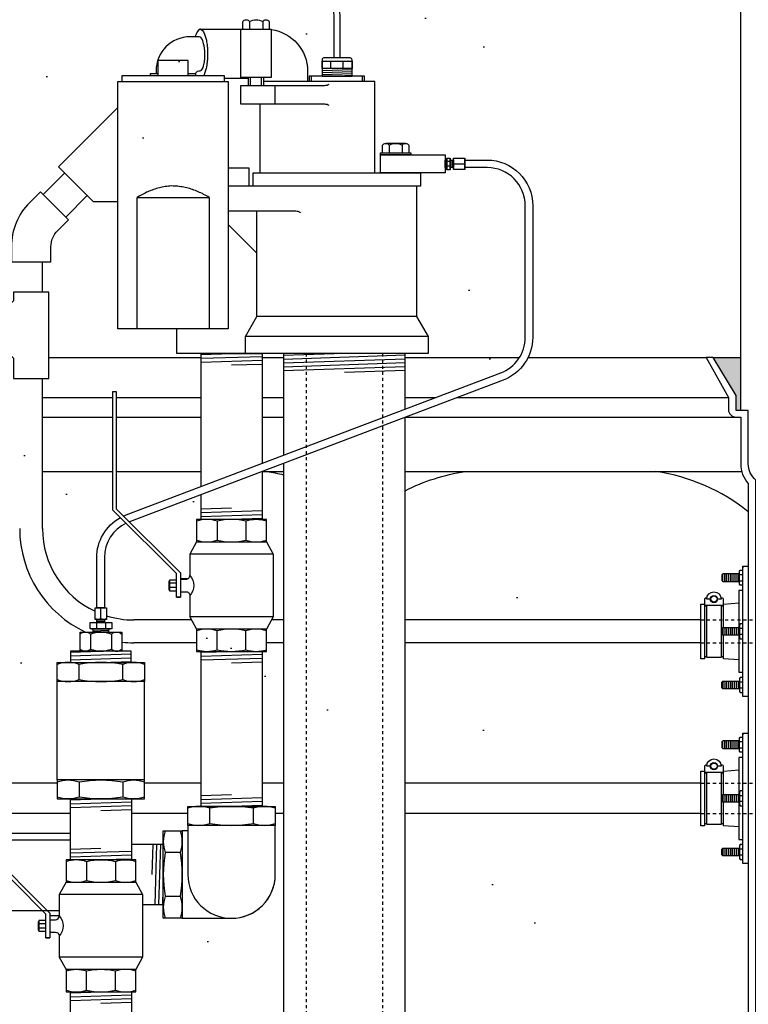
# Model space of a CAD drawing. Extents: x -169 to 6736, y -208 to 3022.
# Tile 112 of 256: x 1568 to 1592, y 361 to 393. Entities that reach past the tile are written whole.
import ezdxf

# ---------------------------------------------------------------- set-up
doc = ezdxf.new("R2010")
doc.units = 0
doc.header["$MEASUREMENT"] = 0
doc.header["$PDSIZE"] = 1
doc.linetypes.add('HIDDEN5', pattern=[0.05, 0.025, -0.025])
doc.layers.get('DEFPOINTS').update_dxf_attribs({"linetype": 'CONTINUOUS'})
for name, color, linetype in [('BOARDER-TXT', 2, 'CONTINUOUS'), ('BOOT-CONDUIT', 1, 'CONTINUOUS'), ('CONDUIT', 2, 'CONTINUOUS'), ('COPPER-TUBING', 2, 'CONTINUOUS'), ('DIM', 3, 'CONTINUOUS'), ('FLEXHOSE-2', 3, 'CONTINUOUS'), ('FRP-SUMP', 2, 'CONTINUOUS'), ('GALV-2-ELL', 3, 'CONTINUOUS'), ('GALV-2-PIPE', 3, 'CONTINUOUS'), ('GALV-2-REDUCER', 3, 'CONTINUOUS'), ('GALV-2-TEE', 3, 'CONTINUOUS'), ('GALV-2-VALVE', 3, 'CONTINUOUS'), ('GALV-4-PIPE', 4, 'CONTINUOUS'), ('PEAGRAVEL-HATCH', 3, 'CONTINUOUS'), ('PROBE', 2, 'CONTINUOUS'), ('SUB-PUMP', 4, 'CONTINUOUS')]:
    doc.layers.add(name, color=color, linetype=linetype)
doc.styles.add('SIMPLEX', font='simplex')
doc.dimstyles.new('DIM64', dxfattribs={"dimscale": 64, "dimtxt": 0.09375, "dimasz": 0.09375, "dimexe": 0.0625, "dimexo": 0.0625, "dimgap": 0.046875, "dimtad": 1, "dimdec": 4, "dimzin": 3, "dimdsep": 46, "dimlunit": 4, "dimtxsty": 'SIMPLEX', "dimcen": 0, "dimclrd": 256, "dimclre": 256, "dimclrt": 256, "dimadec": 0, "dimazin": 0, "dimtfac": 1, "dimtdec": 4, "dimtmove": 0, "dimatfit": 3, "dimfxl": 1, "dimfrac": 2, "dimtolj": 1, "dimtzin": 0, "dimarcsym": 0})

# ---------------------------------------------------------------- blocks, each defined once
blk = doc.blocks.new('A$C42A40330')
at = {"layer": 'GALV-2-VALVE', "color": 7, "linetype": 'Continuous'}
for p, q in [((-0.474, 4.274), (-0.474, 3.654)), ((0.474, 4.274), (0.474, 3.654)), ((2.05, 2.304), (2.045, 2.026)), ((2.064, 2.304), (2.059, 2.026)), ((-0.474, 0.056), (-0.474, 0.676)), ((0.474, 0.056), (0.474, 0.676))]:
    blk.add_line(p, q, dxfattribs=at)
at = {"layer": 'GALV-2-VALVE', "color": 2, "linetype": 'Continuous'}
for p, q in [((-1.369, 3.195), (1.369, 3.195)), ((1.806, 2.237), (2.037, 2.237)), ((1.806, 2.093), (2.037, 2.093)), ((-1.369, 1.135), (1.369, 1.135))]:
    blk.add_line(p, q, dxfattribs=at)
at = {"layer": 'GALV-2-VALVE', "linetype": 'Continuous'}
blk.add_line((1.806, 1.777), (1.682, 1.777), dxfattribs=at)
for points in [[(1.806, 1.777), (1.806, 2.553), (3.894, 4.641), (3.894, 8.535), (3.785, 8.535), (3.785, 4.686), (1.682, 2.584), (1.682, 1.777)], [(-1.147, 0.732), (1.147, 0.732), (1.147, 0), (-1.147, 0)]]:
    blk.add_lwpolyline(points, close=True, dxfattribs=at)
for points in [[(-1.147, 4.33), (1.147, 4.33), (1.147, 3.598), (-1.147, 3.598), (-1.147, 4.33)], [(-1.147, 3.598), (-1.369, 3.195), (-1.369, 1.135), (-1.147, 0.732)], [(1.806, 2.339), (2.037, 2.339), (2.037, 1.991), (1.806, 1.991)]]:
    blk.add_lwpolyline(points, dxfattribs=at)
at = {"layer": 'GALV-2-VALVE', "color": 7, "linetype": 'Continuous'}
for points in [[(-1.145, 4.274, -0.162986), (-0.474, 4.274, -0.117634), (0.474, 4.274, -0.167355), (1.145, 4.274)], [(1.145, 3.654, -0.167355), (0.474, 3.654, -0.117634), (-0.474, 3.654, -0.162986), (-1.145, 3.654)], [(-1.145, 0.676, -0.167355), (-0.474, 0.676, -0.117634), (0.474, 0.676, -0.162986), (1.145, 0.676)], [(1.145, 0.056, -0.162986), (0.474, 0.056, -0.117634), (-0.474, 0.056, -0.167355), (-1.145, 0.056)]]:
    blk.add_lwpolyline(points, format="xyb", dxfattribs=at)
at = {"layer": 'GALV-2-VALVE', "linetype": 'Continuous'}
for points in [[(1.147, 3.598), (1.369, 3.195), (1.369, 2.495, 0.378629), (1.369, 1.835), (1.369, 1.135), (1.147, 0.732)], [(1.682, 2.37), (1.494, 2.37, -0.414214), (1.369, 2.495)], [(1.682, 1.96), (1.494, 1.96, 0.414214), (1.369, 1.835)]]:
    blk.add_lwpolyline(points, format="xyb", dxfattribs=at)
at = {"layer": 'GALV-2-VALVE', "color": 2, "linetype": 'Continuous'}
blk.add_lwpolyline([(2.037, 2.304), (2.064, 2.304), (2.064, 2.026), (2.037, 2.026)], dxfattribs=at)
blk = doc.blocks.new('*D17')
at = {"layer": 'DEFPOINTS', "color": 0, "transparency": 16777216}
for p in [(1422.429, 414.289), (2052.154, 410.007), (1422.429, 136.516)]:
    blk.add_point(p, dxfattribs=at)
at = {"layer": 'DIM', "lineweight": -2, "transparency": 16777216}
for p, q in [((1422.429, 410.289), (1422.429, 132.516)), ((2052.154, 406.007), (2052.154, 132.516)), ((2046.154, 136.516), (1428.429, 136.516))]:
    blk.add_line(p, q, dxfattribs=at)
at = {"layer": 'DIM', "transparency": 16777216}
for points in [[(1428.429, 137.516), (1428.429, 135.516), (1422.429, 136.516)], [(2046.154, 137.516), (2046.154, 135.516), (2052.154, 136.516)]]:
    blk.add_solid(points, dxfattribs=at)
at = {"layer": 'DIM', "transparency": 16777216, "insert": (1737.291, 144.087), "char_height": 6, "attachment_point": 5, "style": 'SIMPLEX'}
blk.add_mtext('\\A1;52\'-5 3/4" (F.V. TANK SLAB)', dxfattribs=at)

msp = doc.modelspace()

# ---------------------------------------------------------------- hatches: boundary and pattern name
at = {"layer": 'FRP-SUMP'}
msp.add_hatch(color=256, dxfattribs=at).paths.add_polyline_path([(1591.66194, 381.7636), (1590.76194, 381.7636), (1591.51194, 380.5136), (1591.51194, 380.0136), (1591.66194, 380.0136)])
at = {"layer": 'PEAGRAVEL-HATCH'}
h = msp.add_hatch(dxfattribs=at)
h.set_pattern_fill('AR-SAND', color=256, scale=7.5, style=0)
h.set_pattern_definition([(37.5, (1426.706, 353.116), (-0.47245, 14.4512), [0, -11.4, 0, -12.75, 0, -12.1875]), (7.5, (1426.706, 353.116), (13.2733, 21.166), [0, -6.15, 0, -10.275, 0, -3.9375]), (327.5, (1417.481, 353.116), (23.3561, 0.0424), [0, -3.75, 0, -13.5, 0, -17.625]), (317.5, (1417.48, 353.116), (22.546, 6.5826), [0, -1.875, 0, -8.85, 0, -10.125])])
edge = h.paths.add_edge_path()
edge.add_ellipse((1583.92734, 363.7842), major_axis=(0, -0.595), ratio=0.47920074, start_angle=180, end_angle=360, ccw=False)
edge.add_ellipse((1583.92734, 364.9742), major_axis=(0, -0.595), ratio=0.47920074, start_angle=180, end_angle=360)
edge.add_ellipse((1583.92734, 364.9742), major_axis=(0, -0.595), ratio=0.47920074, start_angle=0, end_angle=180)
edge.add_line((1583.92734, 365.5692), (1586.26369, 365.5692))
edge.add_line((1586.26369, 365.5692), (1586.26369, 369.85879))
edge.add_line((1586.26369, 369.85879), (1583.92734, 369.85879))
edge.add_ellipse((1583.92734, 370.10879), major_axis=(0, -0.25), ratio=0.47920074, start_angle=180, end_angle=360, ccw=False)
edge.add_ellipse((1583.92734, 370.60879), major_axis=(0, 0.25), ratio=0.47920074, start_angle=0, end_angle=180, ccw=False)
edge.add_line((1583.92734, 370.85879), (1586.26369, 370.85879))
edge.add_line((1586.26369, 370.85879), (1586.26369, 401.47312))
edge.add_line((1586.26369, 401.47312), (1511.51543, 414.00736))
edge.add_line((1511.51543, 414.00736), (1511.51543, 381.67021))
edge.add_line((1511.51543, 381.67021), (1501.44997, 382.06986))
edge.add_line((1501.44997, 382.06986), (1501.44997, 354.05357))
edge.add_line((1501.44997, 354.05357), (1586.26369, 353.11627))
edge.add_line((1586.26369, 353.11627), (1586.26369, 363.1892))
edge.add_line((1586.26369, 363.1892), (1583.8723, 363.1892))
h = msp.add_hatch(dxfattribs=at)
h.set_pattern_fill('AR-SAND', color=256, scale=7.5, style=0)
h.set_pattern_definition([(37.5, (1495.349, 381.764), (-0.4725, 14.4512), [0, -11.4, 0, -12.75, 0, -12.1875]), (7.5, (1495.349, 381.764), (13.2733, 21.166), [0, -6.15, 0, -10.275, 0, -3.9375]), (327.5, (1486.124, 381.764), (23.3561, 0.0424), [0, -3.75, 0, -13.5, 0, -17.625]), (317.5, (1486.124, 381.764), (22.546, 6.5826), [0, -1.875, 0, -8.85, 0, -10.125])])
h.paths.add_polyline_path([(1620.78135, 401.87276), (1586.90664, 401.87276), (1586.90829, 397.18922, -0.00822165), (1591.11805, 395.34672, -0.33671624), (1592.36194, 393.70905), (1592.36194, 381.7636), (1620.78135, 381.7636)])

# ---------------------------------------------------------------- linework, layer by layer
at = {"layer": 'BOARDER-TXT'}
msp.add_lwpolyline([(1569.65406, 365.90601), (1567.48723, 365.90601), (1567.48723, 363.6011), (1569.28653, 363.6011)], dxfattribs=at)
at = {"layer": 'BOOT-CONDUIT', "color": 8}
for p, q in [((1591.074, 374.4026), (1591.074, 374.6501)), ((1591.1365, 374.4026), (1591.1365, 374.6501)), ((1591.199, 374.4026), (1591.199, 374.6501)), ((1591.2615, 374.4026), (1591.2615, 374.6501)), ((1591.324, 374.4026), (1591.324, 374.6501)), ((1591.3865, 374.4026), (1591.3865, 374.6501)), ((1591.449, 374.4026), (1591.449, 374.6501)), ((1591.5115, 374.4026), (1591.5115, 374.6501)), ((1591.574, 374.4026), (1591.574, 374.6501)), ((1591.074, 372.88853), (1591.074, 372.64103)), ((1591.1365, 372.88853), (1591.1365, 372.64103)), ((1591.199, 372.88853), (1591.199, 372.64103)), ((1591.2615, 372.88853), (1591.2615, 372.64103)), ((1591.324, 372.88853), (1591.324, 372.64103)), ((1591.3865, 372.88853), (1591.3865, 372.64103)), ((1591.449, 372.88853), (1591.449, 372.64103)), ((1591.5115, 372.88853), (1591.5115, 372.64103)), ((1591.574, 372.88853), (1591.574, 372.64103)), ((1591.074, 371.12695), (1591.074, 370.87945)), ((1591.1365, 371.12695), (1591.1365, 370.87945)), ((1591.199, 371.12695), (1591.199, 370.87945)), ((1591.2615, 371.12695), (1591.2615, 370.87945)), ((1591.324, 371.12695), (1591.324, 370.87945)), ((1591.3865, 371.12695), (1591.3865, 370.87945)), ((1591.449, 371.12695), (1591.449, 370.87945)), ((1591.5115, 371.12695), (1591.5115, 370.87945)), ((1591.574, 371.12695), (1591.574, 370.87945)), ((1591.074, 368.91667), (1591.074, 369.16417)), ((1591.1365, 368.91667), (1591.1365, 369.16417)), ((1591.199, 368.91667), (1591.199, 369.16417)), ((1591.2615, 368.91667), (1591.2615, 369.16417)), ((1591.324, 368.91667), (1591.324, 369.16417)), ((1591.3865, 368.91667), (1591.3865, 369.16417)), ((1591.449, 368.91667), (1591.449, 369.16417)), ((1591.5115, 368.91667), (1591.5115, 369.16417)), ((1591.574, 368.91667), (1591.574, 369.16417)), ((1591.074, 367.40259), (1591.074, 367.15509)), ((1591.1365, 367.40259), (1591.1365, 367.15509)), ((1591.199, 367.40259), (1591.199, 367.15509)), ((1591.2615, 367.40259), (1591.2615, 367.15509)), ((1591.324, 367.40259), (1591.324, 367.15509)), ((1591.3865, 367.40259), (1591.3865, 367.15509)), ((1591.449, 367.40259), (1591.449, 367.15509)), ((1591.5115, 367.40259), (1591.5115, 367.15509)), ((1591.574, 367.40259), (1591.574, 367.15509)), ((1591.074, 365.64101), (1591.074, 365.39351)), ((1591.1365, 365.64101), (1591.1365, 365.39351)), ((1591.199, 365.64101), (1591.199, 365.39351)), ((1591.2615, 365.64101), (1591.2615, 365.39351)), ((1591.324, 365.64101), (1591.324, 365.39351)), ((1591.3865, 365.64101), (1591.3865, 365.39351)), ((1591.449, 365.64101), (1591.449, 365.39351)), ((1591.5115, 365.64101), (1591.5115, 365.39351)), ((1591.574, 365.64101), (1591.574, 365.39351))]:
    msp.add_line(p, q, dxfattribs=at)
at = {"layer": 'BOOT-CONDUIT', "color": 7}
for p, q in [((1591.72899, 374.62585), (1591.62306, 374.62585)), ((1591.62306, 374.42686), (1591.72899, 374.42686)), ((1591.62306, 372.86427), (1591.72899, 372.86427)), ((1591.72899, 372.66528), (1591.62306, 372.66528)), ((1591.62306, 371.1027), (1591.72899, 371.1027)), ((1591.72899, 370.90371), (1591.62306, 370.90371)), ((1591.72899, 369.13991), (1591.62306, 369.13991)), ((1591.62306, 368.94092), (1591.72899, 368.94092)), ((1591.62306, 367.37834), (1591.72899, 367.37834)), ((1591.72899, 367.17935), (1591.62306, 367.17935)), ((1591.62306, 365.61676), (1591.72899, 365.61676)), ((1591.72899, 365.41777), (1591.62306, 365.41777))]:
    msp.add_line(p, q, dxfattribs=at)
at = {"layer": 'BOOT-CONDUIT', "linetype": 'Continuous'}
for p, q in [((1590.47585, 373.60009), (1590.53772, 373.60009)), ((1591.03272, 373.60009), (1591.0946, 373.60009)), ((1590.53772, 371.92947), (1590.47585, 371.92947)), ((1591.0946, 371.92947), (1591.03272, 371.92947)), ((1590.47585, 368.11415), (1590.53772, 368.11415)), ((1591.03272, 368.11415), (1591.0946, 368.11415)), ((1590.53772, 366.44353), (1590.47585, 366.44353)), ((1591.0946, 366.44353), (1591.03272, 366.44353))]:
    msp.add_line(p, q, dxfattribs=at)
at = {"layer": 'BOOT-CONDUIT'}
for points in [[(1591.72899, 374.90331), (1591.91194, 374.90331), (1591.91194, 370.62651), (1591.72899, 370.62651), (1591.72899, 374.90331), (1591.72899, 374.84787)], [(1591.72899, 369.41737), (1591.91194, 369.41737), (1591.91194, 365.14057), (1591.72899, 365.14057), (1591.72899, 369.41737), (1591.72899, 369.36193)]]:
    msp.add_lwpolyline(points, dxfattribs=at)
at = {"layer": 'BOOT-CONDUIT', "color": 7}
for points in [[(1591.62306, 374.6501), (1591.074, 374.6501), (1591.04307, 374.61917), (1591.04307, 374.43354), (1591.04579, 374.43082), (1591.074, 374.4026), (1591.62306, 374.4026)], [(1591.72899, 374.27886), (1591.6422, 374.27886), (1591.62306, 374.31202), (1591.62306, 374.74069), (1591.6422, 374.77385), (1591.72899, 374.77385)], [(1590.53772, 373.61593), (1590.53772, 371.91363), (1591.03272, 371.91363), (1591.03272, 373.61593)], [(1591.62306, 372.64103), (1591.074, 372.64103), (1591.04307, 372.67197), (1591.04307, 372.85759), (1591.04579, 372.86031), (1591.074, 372.88853), (1591.62306, 372.88853)], [(1591.72899, 373.01227), (1591.6422, 373.01227), (1591.62306, 372.97911), (1591.62306, 372.55044), (1591.6422, 372.51729), (1591.72899, 372.51729)], [(1591.72899, 371.25069), (1591.6422, 371.25069), (1591.62306, 371.21754), (1591.62306, 370.78887), (1591.6422, 370.75571), (1591.72899, 370.75571)], [(1591.62306, 370.87945), (1591.074, 370.87945), (1591.04307, 370.91039), (1591.04307, 371.09601), (1591.04579, 371.09873), (1591.074, 371.12695), (1591.62306, 371.12695)], [(1591.62306, 369.16417), (1591.074, 369.16417), (1591.04307, 369.13323), (1591.04307, 368.94761), (1591.04579, 368.94489), (1591.074, 368.91667), (1591.62306, 368.91667)], [(1591.72899, 368.79292), (1591.6422, 368.79292), (1591.62306, 368.82608), (1591.62306, 369.25475), (1591.6422, 369.28791), (1591.72899, 369.28791)], [(1590.53772, 368.12999), (1590.53772, 366.42769), (1591.03272, 366.42769), (1591.03272, 368.12999)], [(1591.62306, 367.15509), (1591.074, 367.15509), (1591.04307, 367.18603), (1591.04307, 367.37165), (1591.04579, 367.37437), (1591.074, 367.40259), (1591.62306, 367.40259)], [(1591.72899, 367.52633), (1591.6422, 367.52633), (1591.62306, 367.49318), (1591.62306, 367.06451), (1591.6422, 367.03135), (1591.72899, 367.03135)], [(1591.72899, 365.76476), (1591.6422, 365.76476), (1591.62306, 365.7316), (1591.62306, 365.30293), (1591.6422, 365.26977), (1591.72899, 365.26977)], [(1591.62306, 365.39351), (1591.074, 365.39351), (1591.04307, 365.42445), (1591.04307, 365.61008), (1591.04579, 365.6128), (1591.074, 365.64101), (1591.62306, 365.64101)]]:
    msp.add_lwpolyline(points, dxfattribs=at)
for points in [[(1591.01723, 373.87508, 0.35187184), (1591.03173, 373.86343), (1591.05097, 373.86343, -0.41421356), (1591.08222, 373.8316), (1591.08222, 373.64718, -0.41421356), (1591.05039, 373.61593), (1590.51947, 373.61593, -0.41421341), (1590.48822, 373.64776), (1590.48822, 373.83218, -0.41421372), (1590.52005, 373.86343), (1590.53871, 373.86343, 0.35188198), (1590.55321, 373.87508)], [(1590.66642, 373.82383), (1590.54762, 373.82383, -1), (1591.02282, 373.82383), (1590.90402, 373.82383)], [(1591.01723, 368.38914, 0.35187184), (1591.03173, 368.37749), (1591.05097, 368.37749, -0.41421356), (1591.08222, 368.34566), (1591.08222, 368.16124, -0.41421356), (1591.05039, 368.12999), (1590.51947, 368.12999, -0.41421341), (1590.48822, 368.16182), (1590.48822, 368.34624, -0.41421372), (1590.52005, 368.37749), (1590.53871, 368.37749, 0.35188198), (1590.55321, 368.38914)], [(1590.66642, 368.33789), (1590.54762, 368.33789, -1), (1591.02282, 368.33789), (1590.90402, 368.33789)]]:
    msp.add_lwpolyline(points, format="xyb", dxfattribs=at)
at = {"layer": 'BOOT-CONDUIT', "linetype": 'Continuous'}
for points in [[(1591.72899, 374.11056), (1591.60524, 374.11056), (1591.60524, 372.88853)], [(1591.0946, 372.88853), (1591.0946, 373.60009), (1591.0946, 373.66197), (1591.60524, 373.69767)], [(1591.60524, 371.83188), (1591.0946, 371.86759), (1591.0946, 372.64103)], [(1591.60524, 372.64103), (1591.60524, 371.419), (1591.72899, 371.419)], [(1591.72899, 368.62462), (1591.60524, 368.62462), (1591.60524, 367.40259)], [(1591.0946, 367.40259), (1591.0946, 368.11415), (1591.0946, 368.17603), (1591.60524, 368.21174)], [(1591.60524, 366.34595), (1591.0946, 366.38165), (1591.0946, 367.15509)], [(1591.60524, 367.15509), (1591.60524, 365.93306), (1591.72899, 365.93306)]]:
    msp.add_lwpolyline(points, dxfattribs=at)
for points in [[(1590.47585, 371.86759), (1590.3521, 371.86759), (1590.3521, 373.66197), (1590.47585, 373.66197), (1590.47585, 373.60009), (1590.47585, 371.92947)], [(1590.47585, 366.38165), (1590.3521, 366.38165), (1590.3521, 368.17603), (1590.47585, 368.17603), (1590.47585, 368.11415), (1590.47585, 366.44353)]]:
    msp.add_lwpolyline(points, close=True, dxfattribs=at)
at = {"layer": 'BOOT-CONDUIT', "color": 7}
for centre in [(1590.78522, 373.82383), (1590.78522, 368.33789)]:
    msp.add_circle(centre, 0.1188, dxfattribs=at)
at = {"layer": 'BOOT-CONDUIT', "color": 8}
for centre in [(1590.78522, 373.82383), (1590.78522, 368.33789)]:
    msp.add_circle(centre, 0.10296, dxfattribs=at)
at = {"layer": 'CONDUIT'}
for p, q in [((1569.46349, 387.82188), (1568.75638, 387.11477)), ((1570.20595, 387.07942), (1569.49884, 386.37231)), ((1568.73657, 383.90004), (1568.73657, 384.90004)), ((1568.73657, 376.13978), (1568.73657, 381.06662)), ((1573.63135, 373.13978), (1571.73657, 373.13978)), ((1576.6477, 373.13978), (1576.25563, 373.13978)), ((1590.3521, 373.13978), (1580.6477, 373.13978)), ((1573.79672, 372.38978), (1571.73657, 372.38978)), ((1576.6477, 372.38978), (1576.09026, 372.38978)), ((1590.3521, 372.38978), (1580.6477, 372.38978)), ((1569.21661, 367.77884), (1566.87049, 367.77884)), ((1573.94349, 367.77884), (1572.08863, 367.77884)), ((1576.6477, 367.77884), (1575.94349, 367.77884)), ((1590.3521, 367.77884), (1580.6477, 367.77884)), ((1569.65406, 366.77884), (1566.87049, 366.77884)), ((1573.50605, 366.77884), (1571.65406, 366.77884)), ((1576.6477, 366.77884), (1576.37806, 366.77884)), ((1590.3521, 366.77884), (1580.6477, 366.77884))]:
    msp.add_line(p, q, dxfattribs=at)
at = {"layer": 'CONDUIT', "color": 8, "linetype": 'HIDDEN5'}
for p, q in [((1590.3521, 373.13978), (1594.60758, 373.13978)), ((1590.3521, 372.38978), (1594.60758, 372.38978)), ((1590.3521, 367.77884), (1594.60758, 367.77884)), ((1590.3521, 366.77884), (1594.60758, 366.77884))]:
    msp.add_line(p, q, dxfattribs=at)
at = {"layer": 'CONDUIT'}
msp.add_lwpolyline([(1567.71401, 384.90004), (1569.01401, 384.90004), (1569.01401, 385.40005, -0.19891163), (1569.23367, 385.93037), (1569.58723, 386.28393), (1568.66799, 387.20316), (1568.31444, 386.84961, 0.19891237), (1567.71401, 385.40134), (1567.71401, 384.90004)], format="xyb", dxfattribs=at)
msp.add_lwpolyline([(1567.78066, 383.61899), (1566.83782, 382.67615), (1567.78066, 381.73331), (1567.78066, 381.06662), (1568.94736, 381.06662), (1568.94736, 383.90004), (1567.78066, 383.90004)], close=True, dxfattribs=at)
for radius, start, end in [(3.75, 180, 245.001014), (3, 180, 244.820122), (3, 252.514676, 270), (3.75, 263.926507, 270)]:
    msp.add_arc((1571.73657, 376.13978), radius, start, end, dxfattribs=at)
at = {"layer": 'COPPER-TUBING', "color": 7}
for p, q in [((1581.98412, 388.24545), (1581.99254, 387.99545)), ((1582.11468, 388.19657), (1582.02417, 388.19657)), ((1582.17338, 388.24545), (1582.1818, 387.99545)), ((1582.24858, 388.12045), (1582.58878, 388.12045)), ((1582.11468, 388.03905), (1582.02417, 388.03905)), ((1570.64769, 373.17609), (1570.64769, 373.5163)), ((1570.5056, 373.03412), (1570.5056, 372.86516)), ((1570.52269, 373.1009), (1570.77269, 373.10932)), ((1570.79964, 373.03412), (1570.79964, 372.86516)), ((1570.39769, 372.78626), (1570.89769, 372.80311))]:
    msp.add_line(p, q, dxfattribs=at)
at = {"layer": 'COPPER-TUBING', "linetype": 'Continuous'}
msp.add_line((1582.23118, 388.24545), (1582.23118, 387.99545), dxfattribs=at)
at = {"layer": 'COPPER-TUBING', "color": 7, "linetype": 'Continuous'}
msp.add_line((1570.52269, 373.1587), (1570.77269, 373.1587), dxfattribs=at)
at = {"layer": 'COPPER-TUBING', "linetype": 'Continuous'}
for points in [[(1571.40028, 376.55226, -0.01509589), (1571.48394, 376.58692), (1583.78048, 381.25153, 0.31159034), (1584.58713, 382.42026), (1584.58713, 386.74545, 0.41421356), (1583.33713, 387.99545), (1582.60618, 387.99545), (1582.60618, 388.24545), (1583.33296, 388.24545, -0.41421356), (1584.83296, 386.74545), (1584.83296, 382.42026, -0.31159034), (1583.86498, 381.01778), (1571.59086, 376.36168)], [(1571.48175, 376.31612, 0.29004959), (1570.76596, 375.18602), (1570.76596, 373.5337), (1570.51596, 373.5337), (1570.51596, 375.18444, -0.27431245), (1571.29697, 376.5009, -0.27431245)]]:
    msp.add_lwpolyline(points, format="xyb", dxfattribs=at)
for points in [[(1582.01512, 388.24545), (1582.01512, 387.99545), (1581.96153, 387.99545), (1581.96153, 388.24545)], [(1582.23118, 388.24545), (1582.23118, 387.99545), (1582.124, 387.99545), (1582.124, 388.24545)], [(1582.23118, 388.30795), (1582.60618, 388.30795), (1582.60618, 387.93295), (1582.23118, 387.93295)], [(1570.46019, 373.1587), (1570.46019, 373.5337), (1570.83519, 373.5337), (1570.83519, 373.1587)], [(1570.52269, 373.1587), (1570.77269, 373.1587), (1570.77269, 373.05152), (1570.52269, 373.05152)], [(1570.39769, 372.84827), (1570.89769, 372.84827), (1570.89769, 372.7411), (1570.39769, 372.7411)]]:
    msp.add_lwpolyline(points, close=True, dxfattribs=at)
at = {"layer": 'COPPER-TUBING', "color": 7}
for points in [[(1582.02417, 388.30795, 0.16298639), (1582.02417, 388.19657, 0.11763439), (1582.02417, 388.03905, 0.16735506), (1582.02417, 387.92767)], [(1582.11468, 387.92767, 0.16735506), (1582.11468, 388.03905, 0.11763439), (1582.11468, 388.19657, 0.16298639), (1582.11468, 388.30795)], [(1582.24858, 387.93295, -0.18283313), (1582.24858, 388.12045, -0.18283313), (1582.24858, 388.30795)], [(1582.58878, 387.93295, 0.18283313), (1582.58878, 388.12045, 0.18283313), (1582.58878, 388.30795)], [(1570.83519, 373.5163, 0.18283313), (1570.64769, 373.5163, 0.18283313), (1570.46019, 373.5163)], [(1571.00756, 373.03412, 0.16735506), (1570.79964, 373.03412, 0.11763439), (1570.5056, 373.03412, 0.16298639), (1570.29768, 373.03412)], [(1570.29768, 372.86516, 0.16298639), (1570.5056, 372.86516, 0.11763439), (1570.79964, 372.86516, 0.16735506), (1571.00756, 372.86516)], [(1570.83519, 373.17609, -0.18283313), (1570.64769, 373.17609, -0.18283313), (1570.46019, 373.17609)]]:
    msp.add_lwpolyline(points, format="xyb", dxfattribs=at)
at = {"layer": 'COPPER-TUBING'}
for points in [[(1582.124, 388.30795), (1582.124, 387.92767), (1582.01512, 387.92767), (1582.01512, 388.30795)], [(1570.29768, 373.05152), (1571.00756, 373.05152), (1571.00756, 372.84827), (1570.29768, 372.84827)]]:
    msp.add_lwpolyline(points, close=True, dxfattribs=at)
at = {"layer": 'FLEXHOSE-2', "linetype": 'Continuous'}
for p, q in [((1572.70162, 365.76326), (1571.65406, 365.76326)), ((1572.02371, 363.79155), (1572.70162, 363.79155))]:
    msp.add_line(p, q, dxfattribs=at)
at = {"layer": 'FLEXHOSE-2', "color": 7}
for p, q in [((1572.35738, 365.76326), (1572.32657, 364.7774)), ((1572.48238, 365.76326), (1572.42076, 363.79155)), ((1572.60738, 365.76326), (1572.54576, 363.79155)), ((1572.70157, 364.7774), (1572.67076, 363.79155))]:
    msp.add_line(p, q, dxfattribs=at)
at = {"layer": 'FLEXHOSE-2', "linetype": 'Continuous'}
for points in [[(1566.8663, 366.14123), (1569.64987, 366.14123)], [(1569.28653, 363.42123), (1568.97292, 363.42123)]]:
    msp.add_lwpolyline(points, dxfattribs=at)
at = {"layer": 'FRP-SUMP', "color": 7, "linetype": 'Continuous'}
for p, q in [((1568.94736, 381.7636), (1573.94349, 381.7636)), ((1575.94349, 381.7636), (1576.6477, 381.7636)), ((1580.6477, 381.7636), (1584.40076, 381.7636)), ((1584.68159, 381.7636), (1590.52541, 381.7636)), ((1568.73657, 380.44837), (1571.04949, 380.44837)), ((1571.15886, 380.44837), (1573.94349, 380.44837)), ((1575.94349, 380.44837), (1576.6477, 380.44837)), ((1580.6477, 380.44837), (1581.66324, 380.44837)), ((1582.36393, 380.44837), (1591.26194, 380.44837)), ((1568.73657, 379.80001), (1571.04949, 379.80001)), ((1571.15886, 379.80001), (1573.94349, 379.80001)), ((1575.94349, 379.80001), (1576.6477, 379.80001)), ((1580.6477, 379.80001), (1591.51194, 379.80001)), ((1573.26129, 374.49567), (1573.51514, 374.49565))]:
    msp.add_line(p, q, dxfattribs=at)
at = {"layer": 'FRP-SUMP'}
msp.add_line((1590.76194, 381.7636), (1591.66194, 381.7636), dxfattribs=at)
at = {"layer": 'FRP-SUMP', "color": 7}
for p, q in [((1568.73657, 378.0136), (1571.04949, 378.0136)), ((1571.15886, 378.0136), (1573.94349, 378.0136)), ((1575.94349, 378.0136), (1576.6477, 378.0136)), ((1580.6477, 378.0136), (1591.69543, 378.0136))]:
    msp.add_line(p, q, dxfattribs=at)
at = {"layer": 'FRP-SUMP'}
msp.add_lwpolyline([(1591.91194, 380.0136), (1591.66194, 380.0136), (1591.66194, 393.70905, 0.29672907)], format="xyb", dxfattribs=at)
msp.add_lwpolyline([(1591.91194, 356.01592), (1591.91194, 358.76592, -0.22167085), (1592.16194, 359.30211), (1592.16194, 377.72741, -0.22167085), (1591.91194, 378.2636), (1591.91194, 380.0136), (1591.66194, 380.0136), (1591.51194, 380.0136), (1591.51194, 380.5136), (1590.76194, 381.7636), (1590.52541, 381.7636), (1591.26194, 380.44837), (1591.26194, 380.05001, 0.41421356), (1591.51194, 379.80001), (1591.66194, 379.80001), (1591.66194, 378.2636, 0.18776323), (1591.91194, 377.62134), (1591.91194, 359.40818, 0.18776323), (1591.66194, 358.76592), (1591.66194, 356.01592), (1591.91194, 356.01592)], format="xyb", close=True, dxfattribs=at)
at = {"layer": 'FRP-SUMP', "color": 7}
for points in [[(1576.11043, 378.0136, -0.02150268), (1576.6477, 377.91007, -0.02150268)], [(1580.6477, 377.38492, -0.08149294), (1582.61043, 378.0136)]]:
    msp.add_lwpolyline(points, format="xyb", dxfattribs=at)
msp.add_arc((1587.94465, 371.7181), 6.36447, 51.438905, 81.557052, dxfattribs=at)
at = {"layer": 'GALV-2-ELL', "color": 7, "linetype": 'Continuous'}
for p, q in [((1574.22549, 366.45598), (1574.22549, 366.95533)), ((1575.66149, 366.45598), (1575.66149, 366.95533)), ((1573.26347, 365.49684), (1572.76412, 365.49684)), ((1573.26347, 364.06084), (1572.76412, 364.06084))]:
    msp.add_line(p, q, dxfattribs=at)
for points in [[(1576.37806, 366.95533, 0.17443208), (1575.66149, 366.95533, 0.08704547), (1574.22549, 366.95533, 0.17373472), (1573.50605, 366.95533)], [(1573.50605, 366.45598, 0.17372505), (1574.22549, 366.45598, 0.08704419), (1575.66149, 366.45598, 0.1744223), (1576.37806, 366.45598)], [(1572.76412, 366.21341, 0.17443208), (1572.76412, 365.49684, 0.08704547), (1572.76412, 364.06084, 0.17373472), (1572.76412, 363.3414)], [(1573.26347, 363.3414, 0.17372505), (1573.26347, 364.06084, 0.08704419), (1573.26347, 365.49684, 0.1744223), (1573.26347, 366.21341)]]:
    msp.add_lwpolyline(points, format="xyb", dxfattribs=at)
at = {"layer": 'GALV-2-ELL', "linetype": 'Continuous'}
for points in [[(1576.37806, 366.39348), (1573.50605, 366.39348), (1573.50605, 367.01783), (1576.37806, 367.01783)], [(1573.32597, 366.21341), (1573.32597, 363.3414), (1572.70162, 363.3414), (1572.70162, 366.21341)]]:
    msp.add_lwpolyline(points, close=True, dxfattribs=at)
for points in [[(1573.50605, 366.39348), (1573.50604, 364.7774, 1), (1576.37806, 364.7774), (1576.37806, 366.39348)], [(1573.32597, 363.3414), (1574.94205, 363.3414, 0.41421374), (1576.37806, 364.7774, 0.41421374)]]:
    msp.add_lwpolyline(points, format="xyb", dxfattribs=at)
msp.add_lwpolyline([(1573.50605, 366.21341), (1573.32597, 366.21341)], dxfattribs=at)
at = {"layer": 'GALV-2-PIPE', "color": 7}
for p, q in [((1573.94349, 381.85691), (1574.94349, 381.88816)), ((1573.94349, 381.73191), (1575.94349, 381.79441)), ((1573.94349, 381.60691), (1575.94349, 381.66941)), ((1574.94349, 381.51316), (1575.94349, 381.54441)), ((1574.94349, 376.81228), (1573.94349, 376.78103)), ((1575.94349, 376.71853), (1573.94349, 376.65603)), ((1575.94349, 376.59353), (1573.94349, 376.53103)), ((1575.94349, 376.46853), (1574.94349, 376.43728)), ((1573.94349, 372.07603), (1574.94349, 372.10728)), ((1573.94349, 371.95103), (1575.94349, 372.01353)), ((1573.94349, 371.82603), (1575.94349, 371.88853)), ((1574.94349, 371.73228), (1575.94349, 371.76353)), ((1574.94349, 367.39283), (1573.94349, 367.36158)), ((1569.65406, 367.22943), (1570.65406, 367.26068)), ((1569.65406, 367.10443), (1571.65406, 367.16693)), ((1569.65406, 366.97943), (1571.65406, 367.04193)), ((1575.94349, 367.29908), (1573.94349, 367.23658)), ((1575.94349, 367.17408), (1573.94349, 367.11158)), ((1575.94349, 367.04908), (1574.94349, 367.01783)), ((1570.65406, 366.88568), (1571.65406, 366.91693)), ((1570.65406, 365.63074), (1569.65406, 365.59949)), ((1571.65406, 365.53699), (1569.65406, 365.47449)), ((1571.65406, 365.41199), (1569.65406, 365.34949)), ((1571.65406, 365.28699), (1570.65406, 365.25574)), ((1569.65606, 360.89035), (1570.65731, 360.92408)), ((1569.65637, 360.89035), (1570.65762, 360.92408)), ((1569.65606, 360.76528), (1571.65356, 360.83256)), ((1569.65606, 360.64021), (1571.65356, 360.70749)), ((1569.65637, 360.76528), (1571.65387, 360.83256)), ((1569.65637, 360.64021), (1571.65387, 360.70749)), ((1570.65481, 360.54878), (1571.65356, 360.58242)), ((1570.65512, 360.54878), (1571.65387, 360.58242))]:
    msp.add_line(p, q, dxfattribs=at)
at = {"layer": 'GALV-2-PIPE', "linetype": 'Continuous'}
for points in [[(1573.94349, 377.51994), (1573.94349, 381.88816), (1575.94349, 381.88816), (1575.94349, 378.27862)], [(1575.94349, 378.01282), (1575.94349, 376.43728), (1573.94349, 376.43728), (1573.94349, 377.25413)]]:
    msp.add_lwpolyline(points, dxfattribs=at)
for points in [[(1575.94349, 372.10728), (1575.94349, 367.01783), (1573.94349, 367.01783), (1573.94349, 372.10728)], [(1571.65406, 367.26068), (1571.65406, 365.25574), (1569.65406, 365.25574), (1569.65406, 367.26068)], [(1571.65387, 360.92574), (1571.65387, 359.51523), (1569.65637, 359.51523), (1569.65637, 360.92574)]]:
    msp.add_lwpolyline(points, close=True, dxfattribs=at)
at = {"layer": 'GALV-2-REDUCER', "color": 7, "linetype": 'Continuous'}
for p, q in [((1570.31231, 372.67071), (1570.31231, 372.18506)), ((1570.99731, 372.67071), (1570.99731, 372.18506))]:
    msp.add_line(p, q, dxfattribs=at)
at = {"layer": 'GALV-2-REDUCER', "color": 7}
for p, q in [((1569.65359, 372.0831), (1570.65234, 372.11675)), ((1569.65359, 371.95803), (1571.65109, 372.02532)), ((1569.65359, 371.83296), (1571.65109, 371.90024)), ((1570.65234, 371.74153), (1571.65109, 371.77517))]:
    msp.add_line(p, q, dxfattribs=at)
at = {"layer": 'GALV-2-REDUCER', "color": 7, "linetype": 'Continuous'}
for points in [[(1569.96981, 372.67279, -0.40030098), (1570.31231, 372.67279, -0.20429346), (1570.99731, 372.67279, -0.41103058), (1571.33981, 372.67279)], [(1569.96981, 372.18506, 0.40030098), (1570.31231, 372.18506, 0.20429346), (1570.99731, 372.18506, 0.41103058), (1571.33981, 372.18506)]]:
    msp.add_lwpolyline(points, format="xyb", dxfattribs=at)
at = {"layer": 'GALV-2-REDUCER', "linetype": 'Continuous'}
for points in [[(1569.96981, 372.7411), (1571.33981, 372.7411), (1571.33981, 372.11675), (1569.96981, 372.11675)], [(1571.65137, 371.74154), (1571.65109, 372.11675), (1569.65359, 372.11675), (1569.65387, 371.74154)]]:
    msp.add_lwpolyline(points, close=True, dxfattribs=at)
at = {"layer": 'GALV-2-TEE', "color": 7, "linetype": 'Continuous'}
for p, q in [((1569.93606, 371.17969), (1569.93606, 371.67904)), ((1571.37206, 371.17969), (1571.37206, 371.67904)), ((1569.93606, 367.82253), (1569.93606, 367.32318)), ((1571.37206, 367.82253), (1571.37206, 367.32318))]:
    msp.add_line(p, q, dxfattribs=at)
at = {"layer": 'GALV-2-TEE', "linetype": 'Continuous'}
for p, q in [((1569.21661, 367.88503), (1569.21661, 371.11719)), ((1572.08863, 367.88503), (1572.08863, 371.11719))]:
    msp.add_line(p, q, dxfattribs=at)
at = {"layer": 'GALV-2-TEE', "color": 7, "linetype": 'Continuous'}
for points in [[(1572.08863, 371.67904, 0.17443208), (1571.37206, 371.67904, 0.08704547), (1569.93606, 371.67904, 0.17373472), (1569.21661, 371.67904)], [(1569.21661, 371.17969, 0.17372505), (1569.93606, 371.17969, 0.08704419), (1571.37206, 371.17969, 0.1744223), (1572.08863, 371.17969)], [(1569.21661, 367.82253, -0.17372505), (1569.93606, 367.82253, -0.08704419), (1571.37206, 367.82253, -0.1744223), (1572.08863, 367.82253)], [(1572.08863, 367.32318, -0.17443208), (1571.37206, 367.32318, -0.08704547), (1569.93606, 367.32318, -0.17373472), (1569.21661, 367.32318)]]:
    msp.add_lwpolyline(points, format="xyb", dxfattribs=at)
at = {"layer": 'GALV-2-TEE', "linetype": 'Continuous'}
for points in [[(1572.08863, 371.11719), (1569.21661, 371.11719), (1569.21661, 371.74154), (1572.08863, 371.74154)], [(1572.08863, 367.88503), (1569.21661, 367.88503), (1569.21661, 367.26068), (1572.08863, 367.26068)]]:
    msp.add_lwpolyline(points, close=True, dxfattribs=at)
at = {"layer": 'GALV-2-VALVE', "color": 7, "linetype": 'Continuous'}
for p, q in [((1570.18068, 365.19951), (1570.18068, 364.58023)), ((1571.12956, 365.19951), (1571.12956, 364.58023)), ((1568.59077, 363.22975), (1568.59564, 362.95172)), ((1568.60525, 363.22975), (1568.61012, 362.95172)), ((1570.18068, 360.98197), (1570.18068, 361.60124)), ((1571.12956, 360.98197), (1571.12956, 361.60124))]:
    msp.add_line(p, q, dxfattribs=at)
at = {"layer": 'GALV-2-VALVE', "color": 2, "linetype": 'Continuous'}
for p, q in [((1572.02371, 364.12057), (1569.28653, 364.12057)), ((1568.84903, 363.16271), (1568.61798, 363.16271)), ((1568.84903, 363.01877), (1568.61798, 363.01877)), ((1572.02371, 362.06091), (1569.28653, 362.06091)), ((1572.02371, 362.06091), (1569.28653, 362.06091))]:
    msp.add_line(p, q, dxfattribs=at)
at = {"layer": 'GALV-2-VALVE', "linetype": 'Continuous'}
msp.add_line((1568.84903, 362.70255), (1568.97292, 362.70255), dxfattribs=at)
for points in [[(1568.84903, 362.70255), (1568.84903, 363.47892), (1566.76112, 365.56683), (1566.76112, 369.46074), (1566.87049, 369.46074), (1566.87049, 365.61214), (1568.97292, 363.50972), (1568.97292, 362.70255)], [(1571.80189, 361.65747), (1569.50835, 361.65747), (1569.50835, 360.92574), (1571.80189, 360.92574)]]:
    msp.add_lwpolyline(points, close=True, dxfattribs=at)
for points in [[(1571.80189, 365.25574), (1569.50835, 365.25574), (1569.50835, 364.524), (1571.80189, 364.524), (1571.80189, 365.25574)], [(1571.80189, 364.524), (1572.02371, 364.12057), (1572.02371, 362.06091), (1571.80189, 361.65747)], [(1568.84903, 363.26449), (1568.61798, 363.26449), (1568.61798, 362.91699), (1568.84903, 362.91699)]]:
    msp.add_lwpolyline(points, dxfattribs=at)
at = {"layer": 'GALV-2-VALVE', "color": 7, "linetype": 'Continuous'}
for points in [[(1571.80053, 365.19951, 0.16298639), (1571.12956, 365.19951, 0.11763439), (1570.18068, 365.19951, 0.16735506), (1569.50971, 365.19951)], [(1569.50971, 364.58023, 0.16735506), (1570.18068, 364.58023, 0.11763439), (1571.12956, 364.58023, 0.16298639), (1571.80053, 364.58023)], [(1571.80053, 361.60124, 0.16735506), (1571.12956, 361.60124, 0.11763439), (1570.18068, 361.60124, 0.16298639), (1569.50971, 361.60124)], [(1569.50971, 360.98197, 0.16298639), (1570.18068, 360.98197, 0.11763439), (1571.12956, 360.98197, 0.16735506), (1571.80053, 360.98197)]]:
    msp.add_lwpolyline(points, format="xyb", dxfattribs=at)
at = {"layer": 'GALV-2-VALVE', "linetype": 'Continuous'}
for points in [[(1569.50835, 364.524), (1569.28653, 364.12057), (1569.28653, 363.42074, -0.37862889), (1569.28653, 362.76074), (1569.28653, 362.06091), (1569.50835, 361.65747)], [(1568.97292, 363.29574), (1569.16153, 363.29574, 0.41421356), (1569.28653, 363.42074)], [(1568.97292, 362.88574), (1569.16153, 362.88574, -0.41421356), (1569.28653, 362.76074)]]:
    msp.add_lwpolyline(points, format="xyb", dxfattribs=at)
at = {"layer": 'GALV-2-VALVE', "color": 2, "linetype": 'Continuous'}
msp.add_lwpolyline([(1568.61798, 363.22975), (1568.59077, 363.22975), (1568.59077, 362.95172), (1568.61798, 362.95172)], dxfattribs=at)
at = {"layer": 'GALV-4-PIPE', "color": 7}
for p, q in [((1578.6477, 381.88816), (1576.6477, 381.82079)), ((1580.6477, 381.83045), (1576.6477, 381.69572)), ((1580.6477, 381.70538), (1576.6477, 381.57065)), ((1580.6477, 381.58031), (1576.6477, 381.44558)), ((1580.6477, 381.45524), (1576.6477, 381.32051)), ((1580.6477, 381.33017), (1578.6477, 381.2628))]:
    msp.add_line(p, q, dxfattribs=at)
at = {"layer": 'GALV-4-PIPE'}
for points in [[(1580.6477, 380.06313), (1580.6477, 381.88816), (1576.6477, 381.88816), (1576.6477, 378.54576)], [(1576.6477, 378.27996), (1576.6477, 358.51595), (1580.6477, 358.51595), (1580.6477, 379.79733)]]:
    msp.add_lwpolyline(points, dxfattribs=at)
at = {"layer": 'PROBE', "color": 7}
for p, q in [((1578.20409, 391.27795), (1578.20409, 391.46735)), ((1578.6115, 391.27795), (1578.6115, 391.46735))]:
    msp.add_line(p, q, dxfattribs=at)
at = {"layer": 'PROBE', "color": 8}
for p, q in [((1578.4078, 391.25385), (1577.916, 391.23728)), ((1578.89959, 391.20795), (1577.916, 391.17482)), ((1578.89959, 391.14119), (1577.916, 391.10806)), ((1578.89959, 391.07873), (1577.916, 391.0456)), ((1578.89959, 391.01612), (1578.4078, 390.99956))]:
    msp.add_line(p, q, dxfattribs=at)
at = {"layer": 'PROBE'}
msp.add_lwpolyline([(1562.56107, 388.82794), (1562.56107, 392.94035, -0.40047434), (1564.79618, 395.0341), (1576.4078, 395.0341, -0.41421356), (1578.50155, 392.94035), (1578.50155, 391.59846), (1578.31405, 391.59846), (1578.31405, 392.94035, 0.41421356), (1576.4078, 394.8466), (1564.79618, 394.8466, 0.39914995), (1562.74857, 392.94035), (1562.74857, 388.82794)], format="xyb", close=True, dxfattribs=at)
msp.add_lwpolyline([(1578.89959, 390.99956), (1578.89959, 391.53596, 0.41421356), (1578.83709, 391.59846), (1577.9785, 391.59846, 0.41421356), (1577.916, 391.53596), (1577.916, 390.99956), (1578.89959, 390.99956)], format="xyb", dxfattribs=at)
at = {"layer": 'PROBE', "color": 7}
for points in [[(1578.89959, 391.46735, 0.16735506), (1578.6115, 391.46735, 0.11763439), (1578.20409, 391.46735, 0.16298639), (1577.916, 391.46735)], [(1577.916, 391.27795, 0.16298639), (1578.20409, 391.27795, 0.11763439), (1578.6115, 391.27795, 0.16735506), (1578.89959, 391.27795)]]:
    msp.add_lwpolyline(points, format="xyb", dxfattribs=at)
at = {"layer": 'PROBE'}
msp.add_lwpolyline([(1577.916, 391.49074), (1578.89959, 391.49074), (1578.89959, 391.25385), (1577.916, 391.25385)], close=True, dxfattribs=at)
at = {"layer": 'SUB-PUMP', "color": 3, "linetype": 'Continuous'}
for p, q in [((1575.53261, 392.79125), (1575.53261, 392.54165)), ((1575.96563, 392.79125), (1575.96563, 392.54165)), ((1573.77271, 391.07565), (1573.52271, 391.07565)), ((1575.49912, 390.92165), (1574.71021, 390.92165)), ((1575.49912, 390.69565), (1575.49912, 390.95165)), ((1575.99912, 390.69565), (1575.99912, 390.95165)), ((1576.37285, 390.07565), (1576.37285, 390.69565)), ((1575.88181, 387.82565), (1575.88181, 390.07565)), ((1580.11618, 388.72735), (1580.11618, 388.47775)), ((1580.54919, 388.72735), (1580.54919, 388.47775)), ((1574.83521, 386.12465), (1575.77771, 385.18215))]:
    msp.add_line(p, q, dxfattribs=at)
at = {"layer": 'SUB-PUMP', "color": 2, "linetype": 'Continuous'}
for p, q in [((1577.56171, 390.99956), (1577.56171, 390.82565)), ((1579.2337, 390.99956), (1579.2337, 390.82565)), ((1575.56612, 390.69565), (1575.56612, 390.95165)), ((1575.93212, 390.69565), (1575.93212, 390.95165)), ((1580.65745, 388.78975), (1580.00793, 388.78975))]:
    msp.add_line(p, q, dxfattribs=at)
at = {"layer": 'SUB-PUMP', "linetype": 'Continuous'}
for p, q in [((1581.0177, 385.11315), (1581.02413, 385.11315)), ((1581.0177, 383.10634), (1575.77771, 383.10634)), ((1581.3977, 382.44816), (1575.39771, 382.44816))]:
    msp.add_line(p, q, dxfattribs=at)
at = {"layer": 'SUB-PUMP', "color": 1, "linetype": 'HIDDEN5'}
for p, q in [((1577.3977, 381.88816), (1577.3977, 260.51592)), ((1579.8977, 381.88816), (1579.8977, 260.51592))]:
    msp.add_line(p, q, dxfattribs=at)
at = {"layer": 'SUB-PUMP', "color": 3, "linetype": 'Continuous'}
for points in [[(1575.31611, 392.54164), (1575.31611, 392.79125, -0.57642433), (1575.53261, 392.79125, -0.28821354), (1575.96563, 392.79125, -0.57642486), (1576.18213, 392.79125), (1576.18213, 392.54164)], [(1576.24912, 392.52888, -0.37487613), (1577.44181, 391.16164), (1577.44181, 390.82564)], [(1578.14642, 390.03044, 0.15391481), (1578.00302, 390.07565), (1575.24912, 390.07565), (1575.24912, 390.69565), (1578.00302, 390.69565, 0.15391517), (1578.14642, 390.74086)], [(1579.89968, 388.47775), (1579.89968, 388.72735, -0.57642433), (1580.11618, 388.72735, -0.28821354), (1580.54919, 388.72735, -0.57642486), (1580.7657, 388.72735), (1580.7657, 388.47775)]]:
    msp.add_lwpolyline(points, format="xyb", dxfattribs=at)
at = {"layer": 'SUB-PUMP', "color": 2, "linetype": 'Continuous'}
msp.add_lwpolyline([(1573.77271, 391.01315), (1573.77271, 391.0779, -0.41421356), (1573.86646, 391.17165), (1573.90525, 391.17165), (1573.91499, 391.17272), (1573.95198, 391.1934), (1573.98307, 391.23388), (1574.00689, 391.28354), (1574.02421, 391.33407), (1574.03655, 391.3811), (1574.04532, 391.42308), (1574.0516, 391.45996), (1574.05617, 391.49224), (1574.05953, 391.5206), (1574.06203, 391.54572), (1574.06391, 391.56816), (1574.06533, 391.5884), (1574.0664, 391.60686), (1574.0672, 391.62385), (1574.0678, 391.63965), (1574.06823, 391.65447), (1574.06852, 391.66852), (1574.06869, 391.68195), (1574.06876, 391.69491), (1574.06874, 391.70751), (1574.06863, 391.71988), (1574.06844, 391.73211), (1574.06816, 391.74432), (1574.0678, 391.75661), (1574.06735, 391.76907), (1574.0668, 391.78182), (1574.06613, 391.79498), (1574.06533, 391.80868), (1574.06437, 391.82307), (1574.06323, 391.83832), (1574.06186, 391.85464), (1574.06019, 391.87227), (1574.05815, 391.89151), (1574.05564, 391.91271), (1574.05248, 391.93631), (1574.04848, 391.96283), (1574.04332, 391.99288), (1574.03654, 392.02712), (1574.02749, 392.06617), (1574.01525, 392.11028), (1573.99859, 392.15874), (1573.97608, 392.20873), (1573.94672, 392.25388), (1573.91104, 392.28428), (1573.88095, 392.29165), (1573.58271, 392.29165, 0.41421341), (1572.46271, 391.17165), (1572.46271, 391.07565)], format="xyb", dxfattribs=at)
at = {"layer": 'SUB-PUMP', "color": 3, "linetype": 'Continuous'}
for points in [[(1573.92101, 392.53951), (1573.91606, 392.54038), (1573.86194, 392.5116), (1573.81577, 392.45399), (1573.77982, 392.3829), (1573.75325, 392.31034), (1573.74793, 392.29165)], [(1573.91441, 392.53951), (1573.91936, 392.54038), (1573.97348, 392.5116), (1574.01965, 392.45399), (1574.0556, 392.3829), (1574.08217, 392.31034), (1574.10142, 392.24271), (1574.11537, 392.18225), (1574.12557, 392.12912), (1574.13314, 392.08258), (1574.13885, 392.04165), (1574.14323, 392.00541), (1574.14662, 391.97302), (1574.14928, 391.94378), (1574.15139, 391.91713), (1574.15306, 391.89258), (1574.1544, 391.86976), (1574.15547, 391.84833), (1574.15631, 391.82802), (1574.15696, 391.80861), (1574.15745, 391.78987), (1574.1578, 391.77165), (1574.15801, 391.75376), (1574.1581, 391.73606), (1574.15807, 391.7184), (1574.15792, 391.70062), (1574.15764, 391.68259), (1574.15723, 391.66413), (1574.15666, 391.64508), (1574.15591, 391.62525), (1574.15497, 391.60441), (1574.15377, 391.58232), (1574.15227, 391.55868), (1574.1504, 391.53313), (1574.14803, 391.50525), (1574.14503, 391.47452), (1574.14118, 391.44029), (1574.13619, 391.40182), (1574.12963, 391.35821), (1574.12086, 391.30849), (1574.10895, 391.25175), (1574.09258, 391.1876), (1574.06994, 391.11701), (1574.0389, 391.04405), (1574.02199, 391.01314)], [(1573.91841, 392.54165), (1576.24912, 392.54165), (1576.24912, 390.95165), (1575.24912, 390.95165)], [(1575.24912, 390.92165), (1575.24912, 392.54165)], [(1573.52271, 391.01315), (1573.52271, 391.51315), (1572.52271, 391.51315), (1572.52271, 391.01315)], [(1574.71021, 390.82565), (1574.71021, 391.01315), (1571.33521, 391.01315), (1571.33521, 390.82565)], [(1572.52271, 391.07565), (1572.27271, 391.07565), (1572.27271, 391.01315)], [(1579.3087, 390.82565), (1579.3087, 390.99956), (1577.48671, 390.99956), (1577.48671, 390.82565)], [(1579.6477, 387.82565), (1579.6477, 390.82565), (1575.99912, 390.82565)], [(1571.21021, 386.87613), (1570.40924, 386.87612), (1569.26019, 388.02517), (1571.21021, 389.97519)], [(1579.83718, 388.41525), (1581.96153, 388.41525), (1581.96153, 387.82565), (1579.83718, 387.82565), (1579.83718, 388.41525)], [(1575.52271, 387.38815), (1575.52271, 387.98215), (1574.83521, 387.98215)], [(1575.39771, 381.88816), (1573.14771, 381.88816), (1573.14771, 382.70065)]]:
    msp.add_lwpolyline(points, dxfattribs=at)
at = {"layer": 'SUB-PUMP', "linetype": 'Continuous'}
msp.add_lwpolyline([(1574.83521, 390.82565), (1574.83521, 382.70065), (1571.21021, 382.70065), (1571.21021, 390.82565)], close=True, dxfattribs=at)
at = {"layer": 'SUB-PUMP', "color": 3, "linetype": 'Continuous'}
msp.add_lwpolyline([(1579.83718, 388.47775), (1580.8282, 388.47775), (1580.8282, 388.41525), (1579.83718, 388.41525)], close=True, dxfattribs=at)
at = {"layer": 'SUB-PUMP', "linetype": 'Continuous'}
for points in [[(1575.64771, 387.38815), (1575.64771, 387.82565), (1581.1477, 387.82565), (1581.1477, 387.38815), (1574.83521, 387.38815)], [(1581.0177, 387.38815), (1581.0177, 383.10634), (1581.3977, 382.44816), (1581.3977, 381.88816), (1575.39771, 381.88816), (1575.39771, 382.44816), (1575.77771, 383.10633), (1575.77771, 386.56215)]]:
    msp.add_lwpolyline(points, dxfattribs=at)
at = {"layer": 'SUB-PUMP', "color": 5, "linetype": 'Continuous'}
msp.add_lwpolyline([(1574.20361, 387.01365), (1574.16126, 387.04401), (1574.11627, 387.06609), (1574.07297, 387.09348), (1574.02758, 387.11431), (1573.9845, 387.14239), (1573.93879, 387.16221), (1573.89323, 387.18247), (1573.84796, 387.20368), (1573.80217, 387.22322), (1573.75606, 387.24176), (1573.70964, 387.25934), (1573.66291, 387.27594), (1573.61587, 387.29153), (1573.56847, 387.30603), (1573.52078, 387.3196), (1573.47277, 387.33217), (1573.42433, 387.34336), (1573.37571, 387.35402), (1573.32573, 387.36036), (1573.27627, 387.36836), (1573.22699, 387.37692), (1573.17765, 387.38532), (1573.12536, 387.38438), (1573.02271, 387.38865), (1572.96968, 387.39188), (1572.91983, 387.38514), (1572.86837, 387.38343), (1572.819, 387.37516), (1572.76778, 387.3727), (1572.71894, 387.36276), (1572.67005, 387.35294), (1572.62109, 387.34338), (1572.57269, 387.33205), (1572.52464, 387.31961), (1572.47693, 387.3061), (1572.42956, 387.29154), (1572.38251, 387.27594), (1572.33583, 387.2592), (1572.28935, 387.2418), (1572.24321, 387.22338), (1572.19746, 387.2037), (1572.15175, 387.18388), (1572.10762, 387.1591), (1572.06246, 387.13756), (1572.01715, 387.11649), (1571.97172, 387.09581), (1571.92941, 387.06531), (1571.84181, 387.01365)], dxfattribs=at)
msp.add_lwpolyline([(1571.84181, 382.70065), (1571.84181, 387.01365), (1574.20361, 387.01365), (1574.20361, 382.70065)], close=True, dxfattribs=at)
at = {"layer": 'SUB-PUMP', "linetype": 'Continuous'}
msp.add_lwpolyline([(1577.20329, 386.51369, 0.15963894), (1577.05536, 386.56215), (1574.83521, 386.56215)], format="xyb", dxfattribs=at)

# ---------------------------------------------------------------- block references
at = {"layer": 'GALV-2-VALVE', "linetype": 'Continuous', "xscale": -1}
msp.add_blockref('A$C42A40330', (1574.94349, 372.10728), dxfattribs=at)

# ---------------------------------------------------------------- dimensions: what is measured, and where the dimension line sits
at = {"layer": 'DIM'}
dim = msp.add_linear_dim(base=(1422.42894, 136.51592), p1=(2052.15406, 410.00736), p2=(1422.42894, 414.28861), angle=180, text='<> (F.V. TANK SLAB)', dimstyle='DIM64', dxfattribs=at)
dim.commit()
dim.dimension.update_dxf_attribs({"geometry": '*D17', "text_midpoint": (1737.2915, 144.08735)})

doc.saveas('drawing.dxf')
